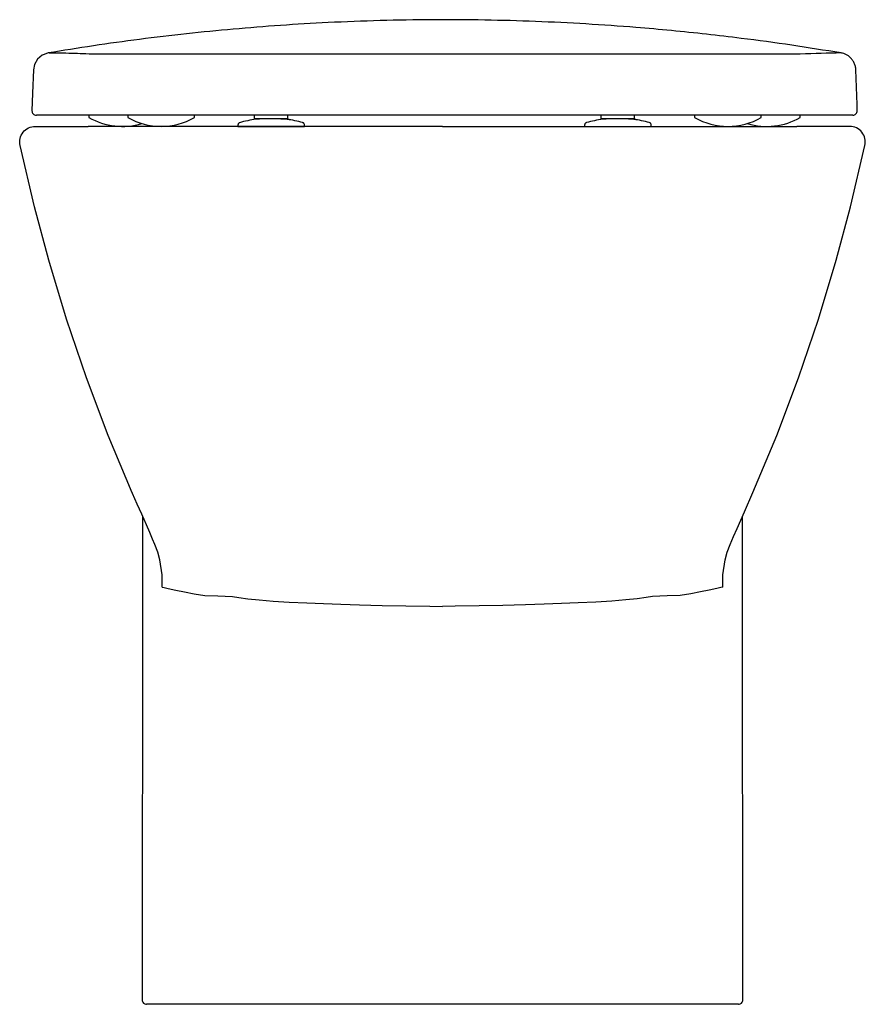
# Model space of a CAD drawing. Header units: millimetres. Extents: x 917.142 to 917.522, y 1556.541 to 1556.984.
import ezdxf

# ---------------------------------------------------------------- set-up
doc = ezdxf.new("R2010")
doc.units = ezdxf.units.MM
doc.layers.add('SANINDUSA', color=3, linetype='Continuous')

msp = doc.modelspace()

# ---------------------------------------------------------------- linework, layer by layer
at = {"layer": 'SANINDUSA'}
for p, q in [((917.1531282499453, 1556.940887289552), (917.1531273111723, 1556.940859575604)), ((917.1727810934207, 1556.940858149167), (917.1727810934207, 1556.939858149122)), ((917.1902810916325, 1556.940858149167), (917.1902810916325, 1556.939858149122)), ((917.2202810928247, 1556.939858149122), (917.2202810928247, 1556.940858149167)), ((917.247281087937, 1556.939271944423), (917.247281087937, 1556.940858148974)), ((917.251781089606, 1556.939271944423), (917.251781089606, 1556.939232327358)), ((917.2622810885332, 1556.939271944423), (917.2622810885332, 1556.940858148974)), ((917.4032810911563, 1556.939271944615), (917.4032810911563, 1556.940858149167)), ((917.4182810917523, 1556.939271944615), (917.4182810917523, 1556.940858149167)), ((917.4452810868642, 1556.940858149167), (917.4452810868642, 1556.939858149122)), ((917.4752810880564, 1556.939858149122), (917.4752810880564, 1556.940858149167)), ((917.4927810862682, 1556.939858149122), (917.4927810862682, 1556.940858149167)), ((917.3318439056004, 1556.935858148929), (917.1724201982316, 1556.935858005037)), ((917.239781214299, 1556.936373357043), (917.239781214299, 1556.935858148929)), ((917.239781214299, 1556.935858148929), (917.2697812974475, 1556.935858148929)), ((917.2697812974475, 1556.935858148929), (917.2697812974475, 1556.936373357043)), ((917.3318439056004, 1556.935858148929), (917.4912676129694, 1556.935858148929)), ((917.3957808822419, 1556.936373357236), (917.3957808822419, 1556.935858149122)), ((917.3957808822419, 1556.935858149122), (917.4257809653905, 1556.935858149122)), ((917.4257809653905, 1556.935858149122), (917.4257809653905, 1556.936373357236)), ((917.1968437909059, 1556.760362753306), (917.1968383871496, 1556.72801055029)), ((917.4668496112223, 1556.728010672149), (917.4668441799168, 1556.760361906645)), ((917.1968284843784, 1556.728010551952), (917.1967143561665, 1556.54285926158)), ((917.466973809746, 1556.542859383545), (917.4668595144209, 1556.728010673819)), ((917.2266280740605, 1556.540858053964), (917.1987143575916, 1556.540858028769)), ((917.2391610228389, 1556.540858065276), (917.2266280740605, 1556.540858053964)), ((917.3318440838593, 1556.540858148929), (917.2391610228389, 1556.540858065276)), ((917.4245271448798, 1556.540858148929), (917.3318440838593, 1556.540858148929)), ((917.4370603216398, 1556.540858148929), (917.4245271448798, 1556.540858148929)), ((917.464973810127, 1556.540858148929), (917.4370603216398, 1556.540858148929))]:
    msp.add_line(p, q, dxfattribs=at)
at = {"layer": 'SANINDUSA', "flags": 128}
for points in [[(917.1543849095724, 1556.968900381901), (917.1526323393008, 1556.968279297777), (917.1517866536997, 1556.967979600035), (917.1496257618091, 1556.966173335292), (917.1482415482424, 1556.9637676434), (917.1477598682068, 1556.961282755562), (917.1477598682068, 1556.961282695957), (917.1477598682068, 1556.961282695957)], [(917.1477598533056, 1556.961282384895), (917.1474031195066, 1556.950756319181), (917.1471378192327, 1556.942927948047)], [(917.5184380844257, 1556.942932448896), (917.5183425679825, 1556.945751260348), (917.5178163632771, 1556.961277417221)], [(917.1921800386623, 1556.770981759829), (917.1922378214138, 1556.770849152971), (917.1943678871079, 1556.765986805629), (917.1963477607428, 1556.761487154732), (917.1984494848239, 1556.756722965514), (917.1999782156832, 1556.753262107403), (917.2012643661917, 1556.750334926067), (917.2023109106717, 1556.747927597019)], [(917.4612519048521, 1556.7477224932), (917.4628070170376, 1556.751288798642), (917.4644134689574, 1556.754942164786), (917.4677263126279, 1556.762453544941), (917.4715075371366, 1556.771069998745)], [(917.2057285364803, 1556.728584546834), (917.2057307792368, 1556.728624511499), (917.2057008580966, 1556.734026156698), (917.2046818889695, 1556.740861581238), (917.2037156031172, 1556.744319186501), (917.2024360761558, 1556.7477223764)], [(917.457959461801, 1556.728584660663), (917.4579572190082, 1556.728624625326), (917.457987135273, 1556.734026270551), (917.4590060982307, 1556.740861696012), (917.4599723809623, 1556.744319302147), (917.4612519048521, 1556.7477224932)], [(917.2057285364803, 1556.728584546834), (917.2065980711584, 1556.728373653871), (917.2083610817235, 1556.727948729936), (917.2118594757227, 1556.727176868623), (917.215817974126, 1556.726390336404), (917.2201247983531, 1556.72561390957), (917.2248677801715, 1556.724833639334), (917.2248677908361, 1556.724833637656)], [(917.2248678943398, 1556.724839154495), (917.2307757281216, 1556.724607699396), (917.237317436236, 1556.724334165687), (917.2373174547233, 1556.724334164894)], [(917.4388201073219, 1556.724839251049), (917.432912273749, 1556.724607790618), (917.4263705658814, 1556.724334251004), (917.4263705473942, 1556.724334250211)], [(917.457959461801, 1556.728584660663), (917.4570899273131, 1556.728373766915), (917.4553269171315, 1556.727948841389), (917.451828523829, 1556.727176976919), (917.4478700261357, 1556.726390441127), (917.4435632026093, 1556.725614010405), (917.4388202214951, 1556.724833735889), (917.4388202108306, 1556.72483373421)], [(917.23731729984, 1556.724326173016), (917.2402193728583, 1556.723883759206), (917.2442720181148, 1556.723323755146), (917.2494033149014, 1556.722786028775), (917.2556076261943, 1556.722315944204), (917.2627926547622, 1556.721873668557), (917.2708235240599, 1556.721465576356), (917.2782302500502, 1556.721148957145), (917.2861384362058, 1556.720860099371), (917.2944414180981, 1556.720602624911), (917.3046799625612, 1556.720341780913), (917.3152936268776, 1556.720130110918), (917.3260826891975, 1556.719972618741), (917.331841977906, 1556.719911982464)], [(917.4263707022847, 1556.724326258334), (917.4234686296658, 1556.723883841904), (917.4194159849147, 1556.723323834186), (917.4142846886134, 1556.722786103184), (917.4080803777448, 1556.722316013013), (917.4008953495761, 1556.721873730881), (917.3928644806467, 1556.721465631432), (917.3854577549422, 1556.721149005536), (917.3775495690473, 1556.720860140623), (917.3692465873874, 1556.72060265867), (917.3590080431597, 1556.720341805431), (917.3483943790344, 1556.720130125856), (917.3376053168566, 1556.719972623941), (917.3318460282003, 1556.719911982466)]]:
    msp.add_lwpolyline(points, dxfattribs=at)
for points in [[(917.1921800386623, 1556.770981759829), (917.1814891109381, 1556.796733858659), (917.1716619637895, 1556.822770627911), (917.1627324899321, 1556.849091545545), (917.1546909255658, 1556.87572611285), (917.148298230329, 1556.899641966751), (917.1418037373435, 1556.927255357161, -0.4836073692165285), (917.1486178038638, 1556.935857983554), (917.1724201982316, 1556.935858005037)], [(917.4715075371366, 1556.771069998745), (917.482198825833, 1556.796733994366), (917.4920259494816, 1556.822770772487), (917.5009553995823, 1556.84909169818), (917.5089969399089, 1556.875726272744), (917.5153896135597, 1556.899642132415), (917.521884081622, 1556.927255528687, 0.4836073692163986), (917.5150700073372, 1556.935858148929), (917.4912676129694, 1556.935858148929)]]:
    msp.add_lwpolyline(points, format="xyb", dxfattribs=at)
at = {"layer": 'SANINDUSA'}
for centre, radius, start, end in [((917.1491339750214, 1556.942855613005), 0.001997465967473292, 177.9246710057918, 269.9163319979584), ((917.516439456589, 1556.942858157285), 0.002000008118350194, 269.9998478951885, 2.128778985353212), ((917.1877810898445, 1556.965983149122), 0.03012499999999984, 240.1371656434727, 286.8852838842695), ((917.2052810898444, 1556.965983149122), 0.03012499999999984, 240.1371656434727, 299.8628343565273), ((917.4602810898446, 1556.965983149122), 0.03012499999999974, 240.1371656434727, 299.8628343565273), ((917.4777810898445, 1556.965983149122), 0.03012499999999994, 253.1147161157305, 299.8628343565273), ((917.1987143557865, 1556.542858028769), 0.002, 179.9646825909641, 270.0000517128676), ((917.464973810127, 1556.542858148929), 0.002, 270, 0.03536912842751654)]:
    msp.add_arc(centre, radius, start, end, dxfattribs=at)
for points, knots in [([(917.5111772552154, 1556.968900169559), (917.5038035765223, 1556.970094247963), (917.489056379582, 1556.972482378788), (917.4687460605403, 1556.975228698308), (917.4506433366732, 1556.977369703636), (917.4348571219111, 1556.97899934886), (917.4168031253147, 1556.980596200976), (917.3964257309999, 1556.982028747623), (917.3737194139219, 1556.983145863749), (917.350665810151, 1556.983790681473), (917.3273314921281, 1556.98392662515), (917.3037939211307, 1556.983543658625), (917.280965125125, 1556.982671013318), (917.2589093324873, 1556.981359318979), (917.2376654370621, 1556.979672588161), (917.2165021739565, 1556.977576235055), (917.195495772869, 1556.975066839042), (917.174664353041, 1556.972193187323), (917.161143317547, 1556.969997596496), (917.1543849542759, 1556.968900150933)], [0, 0, 0, 0, 0.0657391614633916, 0.1314768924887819, 0.1758680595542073, 0.2202755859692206, 0.2646664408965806, 0.3267281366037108, 0.3888364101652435, 0.4508965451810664, 0.5147602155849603, 0.5786767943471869, 0.6425413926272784, 0.7013811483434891, 0.7602611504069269, 0.819102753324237, 0.8793870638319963, 0.9397127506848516, 1, 1, 1, 1]), ([(917.5111771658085, 1556.968900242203), (917.5053030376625, 1556.968785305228), (917.4991286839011, 1556.968664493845), (917.4917494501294, 1556.968394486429), (917.4896237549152, 1556.968367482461), (917.486665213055, 1556.968345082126), (917.4828251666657, 1556.968328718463), (917.4781219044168, 1556.968316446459), (917.4725816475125, 1556.96830804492), (917.4662542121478, 1556.968302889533), (917.4591867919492, 1556.968300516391), (917.451385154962, 1556.968300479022), (917.4439443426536, 1556.968302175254), (917.4381099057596, 1556.968304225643), (917.4347202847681, 1556.968305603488), (917.4331279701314, 1556.968306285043), (917.4324971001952, 1556.968306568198), (917.432350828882, 1556.9683066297), (917.4323200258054, 1556.968306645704), (917.4322738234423, 1556.968306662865), (917.4321736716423, 1556.968306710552), (917.431834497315, 1556.968306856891), (917.4295489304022, 1556.968307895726), (917.425262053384, 1556.968309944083), (917.419003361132, 1556.968313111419), (917.4144336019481, 1556.968315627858), (917.411940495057, 1556.9683169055), (917.4116235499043, 1556.968317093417), (917.4115763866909, 1556.968317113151), (917.4115613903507, 1556.968317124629), (917.4115538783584, 1556.968317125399), (917.4115501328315, 1556.968317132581), (917.4115483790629, 1556.968317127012), (917.4115475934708, 1556.968317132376), (917.4115471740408, 1556.968317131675), (917.4115467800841, 1556.968317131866), (917.4115463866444, 1556.968317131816), (917.4115459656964, 1556.968317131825), (917.4115455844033, 1556.968317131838), (917.4115451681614, 1556.968317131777), (917.4115447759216, 1556.968317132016), (917.411544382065, 1556.968317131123), (917.411543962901, 1556.968317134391), (917.4115435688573, 1556.968317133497), (917.4115431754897, 1556.968317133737), (917.4115427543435, 1556.968317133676), (917.4115423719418, 1556.968317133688), (917.4115419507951, 1556.9683171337), (917.411541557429, 1556.968317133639), (917.4115411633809, 1556.968317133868), (917.4115407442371, 1556.96831713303), (917.4115403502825, 1556.968317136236), (917.4115399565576, 1556.968317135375), (917.4115395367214, 1556.968317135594), (917.4115390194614, 1556.968317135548), (917.4115380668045, 1556.968317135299), (917.4115362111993, 1556.968317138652), (917.4115302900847, 1556.968317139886), (917.411516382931, 1556.968317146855), (917.411434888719, 1556.968317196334), (917.4112204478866, 1556.968317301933), (917.4104640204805, 1556.968317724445), (917.4086664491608, 1556.968318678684), (917.4047445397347, 1556.968320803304), (917.3990348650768, 1556.968323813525), (917.3912710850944, 1556.96832788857), (917.3825721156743, 1556.968332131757), (917.3729084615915, 1556.96833634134), (917.3651345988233, 1556.968339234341), (917.360283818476, 1556.968340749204), (917.3585726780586, 1556.968341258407), (917.358027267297, 1556.968341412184), (917.357754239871, 1556.968341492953), (917.3576178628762, 1556.968341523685), (917.3575585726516, 1556.968341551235), (917.3575383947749, 1556.968341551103), (917.357537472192, 1556.968341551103), (917.3575370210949, 1556.968341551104), (917.3575365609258, 1556.9683415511), (917.3575361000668, 1556.968341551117), (917.3575356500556, 1556.968341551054), (917.3575351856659, 1556.968341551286), (917.3575347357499, 1556.968341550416), (917.3575342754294, 1556.968341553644), (917.3575338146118, 1556.968341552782), (917.3575333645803, 1556.968341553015), (917.3575328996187, 1556.968341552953), (917.3575324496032, 1556.96834155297), (917.3575319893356, 1556.968341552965), (917.3575315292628, 1556.968341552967), (917.357531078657, 1556.968341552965), (917.3575301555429, 1556.968341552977), (917.3575281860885, 1556.968341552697), (917.3575214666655, 1556.968341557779), (917.357505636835, 1556.968341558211), (917.3568662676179, 1556.968341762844), (917.354978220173, 1556.968342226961), (917.353016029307, 1556.968342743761), (917.3516000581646, 1556.968343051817), (917.3513637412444, 1556.968343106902), (917.3511271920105, 1556.968343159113), (917.350890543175, 1556.968343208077), (917.3506538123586, 1556.968343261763), (917.3504169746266, 1556.968343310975), (917.3501800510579, 1556.968343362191), (917.3499430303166, 1556.96834340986), (917.3497059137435, 1556.968343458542), (917.3494687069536, 1556.968343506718), (917.3492314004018, 1556.968343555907), (917.3489940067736, 1556.968343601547), (917.3487565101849, 1556.968343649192), (917.348518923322, 1556.96834369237), (917.3482812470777, 1556.968343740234), (917.3480434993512, 1556.96834378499), (917.3478057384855, 1556.968343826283), (917.3475679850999, 1556.96834387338), (917.3473302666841, 1556.96834391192), (917.3470925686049, 1556.968343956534), (917.3468548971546, 1556.968343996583), (917.3466172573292, 1556.968344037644), (917.3463796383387, 1556.96834407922), (917.3461420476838, 1556.968344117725), (917.3459044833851, 1556.968344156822), (917.3456669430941, 1556.968344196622), (917.3454294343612, 1556.968344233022), (917.3451919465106, 1556.96834427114), (917.344954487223, 1556.968344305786), (917.3447170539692, 1556.968344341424), (917.3444796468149, 1556.968344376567), (917.3442422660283, 1556.968344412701), (917.3440049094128, 1556.968344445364), (917.343767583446, 1556.968344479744), (917.3435302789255, 1556.968344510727), (917.3432930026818, 1556.968344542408), (917.3430557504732, 1556.96834457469), (917.3428185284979, 1556.968344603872), (917.3425813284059, 1556.968344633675), (917.342344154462, 1556.968344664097), (917.34210701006, 1556.96834469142), (917.341869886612, 1556.968344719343), (917.341632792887, 1556.968344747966), (917.3413957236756, 1556.968344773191), (917.3411586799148, 1556.968344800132), (917.3409216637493, 1556.968344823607), (917.3406846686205, 1556.968344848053), (917.3404477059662, 1556.968344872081), (917.3402107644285, 1556.968344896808), (917.3399738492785, 1556.96834491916), (917.3397369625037, 1556.968344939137), (917.3395000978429, 1556.968344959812), (917.3392632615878, 1556.96834498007), (917.3390264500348, 1556.968345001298), (917.3387896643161, 1556.968345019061), (917.3385529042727, 1556.968345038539), (917.3383161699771, 1556.968345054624), (917.3380794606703, 1556.968345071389), (917.3378427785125, 1556.96834508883), (917.3376061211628, 1556.968345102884), (917.3373694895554, 1556.968345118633), (917.3371328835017, 1556.96834513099), (917.3368963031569, 1556.968345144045), (917.3366597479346, 1556.968345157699), (917.3364232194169, 1556.96834516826), (917.3361867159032, 1556.968345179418), (917.3359502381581, 1556.96834519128), (917.335713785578, 1556.968345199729), (917.3354773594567, 1556.968345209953), (917.3352409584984, 1556.968345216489), (917.335004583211, 1556.968345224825), (917.3347682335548, 1556.968345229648), (917.3345319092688, 1556.968345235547), (917.3342956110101, 1556.968345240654), (917.3340593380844, 1556.968345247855), (917.3338230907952, 1556.968345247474), (917.3335868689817, 1556.968345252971), (917.3333506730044, 1556.968345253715), (917.3331145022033, 1556.968345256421), (917.3289337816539, 1556.968345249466), (917.3208044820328, 1556.968344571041), (917.3087760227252, 1556.968341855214), (917.2968401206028, 1556.968337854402), (917.2850793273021, 1556.968332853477), (917.2735766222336, 1556.968327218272), (917.2624361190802, 1556.968321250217), (917.2517333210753, 1556.968315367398), (917.2415346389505, 1556.968309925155), (917.2318587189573, 1556.968305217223), (917.2227297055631, 1556.968301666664), (917.2142258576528, 1556.968299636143), (917.2064180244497, 1556.968299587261), (917.199348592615, 1556.96830187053), (917.1930191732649, 1556.968306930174), (917.1874772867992, 1556.968315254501), (917.1827714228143, 1556.968327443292), (917.1789278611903, 1556.968343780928), (917.1759671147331, 1556.96836568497), (917.1738352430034, 1556.968392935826), (917.1712450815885, 1556.968485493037), (917.1676585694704, 1556.968615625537), (917.1638530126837, 1556.96872002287), (917.1615401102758, 1556.968775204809), (917.1606369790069, 1556.968795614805), (917.1597355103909, 1556.968814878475), (917.1588850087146, 1556.968831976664), (917.1581971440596, 1556.968845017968), (917.1576546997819, 1556.968854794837), (917.1571912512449, 1556.968862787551), (917.1566877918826, 1556.968870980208), (917.1561802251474, 1556.968878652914), (917.1556920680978, 1556.968885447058), (917.1552373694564, 1556.968891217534), (917.1548038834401, 1556.968896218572), (917.1545222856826, 1556.968899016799), (917.1543849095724, 1556.968900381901)], [0, 0, 0, 0, 0.2482533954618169, 0.2609415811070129, 0.2735747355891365, 0.2861208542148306, 0.2986559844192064, 0.3112505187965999, 0.3239020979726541, 0.3364595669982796, 0.3489740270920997, 0.3615171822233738, 0.3741566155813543, 0.3820463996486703, 0.3859752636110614, 0.3879366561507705, 0.388426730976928, 0.388487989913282, 0.3885186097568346, 0.3885492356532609, 0.3886717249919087, 0.3889166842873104, 0.3898963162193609, 0.397722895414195, 0.4055446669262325, 0.413379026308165, 0.4143601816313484, 0.4144828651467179, 0.4145135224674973, 0.4145288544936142, 0.414536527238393, 0.4145403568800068, 0.41454228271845, 0.4145427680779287, 0.4145432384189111, 0.4145437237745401, 0.4145442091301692, 0.4145446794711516, 0.4145451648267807, 0.4145456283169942, 0.4145461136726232, 0.4145465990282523, 0.4145470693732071, 0.4145475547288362, 0.4145480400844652, 0.4145485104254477, 0.4145489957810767, 0.4145494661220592, 0.4145499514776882, 0.4145504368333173, 0.4145509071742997, 0.4145513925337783, 0.4145518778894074, 0.4145523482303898, 0.4145528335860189, 0.4145537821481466, 0.41455570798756, 0.4145595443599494, 0.4145748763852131, 0.4146055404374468, 0.4148508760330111, 0.4153416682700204, 0.4173062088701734, 0.4212428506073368, 0.4291528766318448, 0.437048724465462, 0.4475126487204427, 0.4579432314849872, 0.4683817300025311, 0.4723072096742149, 0.4732899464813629, 0.473781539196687, 0.4740273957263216, 0.4741503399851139, 0.4742118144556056, 0.4742137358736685, 0.4742142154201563, 0.4742146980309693, 0.4742151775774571, 0.4742156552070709, 0.4742161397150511, 0.4742166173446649, 0.4742170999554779, 0.4742175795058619, 0.4742180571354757, 0.4742185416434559, 0.4742190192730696, 0.4742195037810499, 0.4742199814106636, 0.4742204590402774, 0.4742209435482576, 0.4742214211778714, 0.4742233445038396, 0.474227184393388, 0.4742425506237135, 0.4742732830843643, 0.4762416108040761, 0.4801877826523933, 0.4804343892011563, 0.4806814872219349, 0.4809286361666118, 0.4811758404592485, 0.481423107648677, 0.4816704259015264, 0.4819178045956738, 0.4821652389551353, 0.4824127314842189, 0.4826602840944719, 0.4829078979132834, 0.4831555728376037, 0.4834033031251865, 0.4836510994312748, 0.483898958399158, 0.4841468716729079, 0.4843947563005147, 0.4846425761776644, 0.4848903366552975, 0.4851380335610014, 0.485385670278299, 0.4856332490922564, 0.4858807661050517, 0.4861282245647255, 0.4863756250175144, 0.4866229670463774, 0.4868702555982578, 0.4871174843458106, 0.4873646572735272, 0.487611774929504, 0.4878588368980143, 0.4881058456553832, 0.4883528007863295, 0.4885997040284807, 0.4888465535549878, 0.4890933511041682, 0.4893400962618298, 0.4895867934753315, 0.4898334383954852, 0.4900800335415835, 0.4903265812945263, 0.4905730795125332, 0.4908195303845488, 0.4910659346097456, 0.4913122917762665, 0.4915586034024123, 0.49180486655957, 0.4920510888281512, 0.4922972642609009, 0.4925433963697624, 0.4927894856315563, 0.4930355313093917, 0.4932815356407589, 0.4935274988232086, 0.4937734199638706, 0.4940193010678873, 0.4942651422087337, 0.4945109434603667, 0.4947567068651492, 0.4950024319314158, 0.4952481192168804, 0.4954937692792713, 0.4957393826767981, 0.4959849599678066, 0.4962305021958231, 0.4964760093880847, 0.4967214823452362, 0.4969669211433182, 0.4972123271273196, 0.4974577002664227, 0.497703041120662, 0.4979483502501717, 0.4981936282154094, 0.4984388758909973, 0.4986840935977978, 0.4989292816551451, 0.4991744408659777, 0.4994195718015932, 0.4996646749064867, 0.4999097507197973, 0.5124361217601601, 0.5249639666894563, 0.5375651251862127, 0.550231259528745, 0.5628641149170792, 0.5755279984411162, 0.5881303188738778, 0.6006557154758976, 0.6131762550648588, 0.6257639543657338, 0.6384096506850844, 0.6509585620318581, 0.6634704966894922, 0.6760170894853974, 0.6886607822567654, 0.7012515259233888, 0.7137730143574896, 0.7262972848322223, 0.7388985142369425, 0.7515719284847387, 0.8209671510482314, 0.890361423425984, 0.902574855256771, 0.9147883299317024, 0.9270018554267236, 0.939215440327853, 0.9494128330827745, 0.9550436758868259, 0.9613568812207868, 0.9683524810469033, 0.9756436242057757, 0.9821561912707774, 0.9883864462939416, 0.9943343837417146, 1, 1, 1, 1]), ([(917.5152714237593, 1556.966880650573), (917.5149088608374, 1556.967245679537), (917.5139155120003, 1556.968091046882), (917.5124333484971, 1556.968657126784), (917.5113761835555, 1556.968861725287), (917.5111771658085, 1556.968900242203)], [0, 0, 0, 0, 0.2897390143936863, 0.866289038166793, 1, 1, 1, 1]), ([(917.5178157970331, 1556.961277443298), (917.5178146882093, 1556.961311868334), (917.5177974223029, 1556.961847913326), (917.5176425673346, 1556.962912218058), (917.517132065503, 1556.964386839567), (917.5163497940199, 1556.965762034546), (917.5156296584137, 1556.966509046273), (917.5152714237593, 1556.966880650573)], [0, 0, 0, 0, 0.01634048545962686, 0.2544437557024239, 0.5062161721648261, 0.7543650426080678, 1, 1, 1, 1]), ([(917.5164311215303, 1556.940858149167), (917.5163317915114, 1556.940858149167), (917.5158351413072, 1556.940858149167), (917.5137472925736, 1556.940858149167), (917.5082644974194, 1556.940858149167), (917.5026602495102, 1556.940858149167), (917.498884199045, 1556.940858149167), (917.4981212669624, 1556.940858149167), (917.4967115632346, 1556.940858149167), (917.4940720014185, 1556.940858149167), (917.4899571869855, 1556.940858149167), (917.4847668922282, 1556.940858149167), (917.4785736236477, 1556.940858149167), (917.4712726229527, 1556.940858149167), (917.4629736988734, 1556.940858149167), (917.4538285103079, 1556.940858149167), (917.4438442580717, 1556.940858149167), (917.4329656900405, 1556.940858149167), (917.4213650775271, 1556.940858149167), (917.4092457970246, 1556.940858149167), (917.3965955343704, 1556.940858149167), (917.3833647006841, 1556.940858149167), (917.3697701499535, 1556.940858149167), (917.3560434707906, 1556.940858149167), (917.3421561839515, 1556.940858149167), (917.3280671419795, 1556.940858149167), (917.3140103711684, 1556.940858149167), (917.3002201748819, 1556.940858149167), (917.2866541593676, 1556.940858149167), (917.2732879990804, 1556.940858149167), (917.2603522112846, 1556.940858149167), (917.2480570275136, 1556.940858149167), (917.2363505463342, 1556.940858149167), (917.2252233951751, 1556.940858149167), (917.2148707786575, 1556.940858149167), (917.2054557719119, 1556.940858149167), (917.1969241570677, 1556.940858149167), (917.1892851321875, 1556.940858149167), (917.1826811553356, 1556.940858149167), (917.1772050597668, 1556.940858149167), (917.1728195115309, 1556.940858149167), (917.1694975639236, 1556.940858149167), (917.1668730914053, 1556.940858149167), (917.1650828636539, 1556.940858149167), (917.1632485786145, 1556.940858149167), (917.1601769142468, 1556.940858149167), (917.1552019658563, 1556.940858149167), (917.1511546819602, 1556.940858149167), (917.1491310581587, 1556.940858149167)], [0, 0, 0, 0, 0.004084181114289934, 0.02042091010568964, 0.08576781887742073, 0.2312321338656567, 0.2410307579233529, 0.2508285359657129, 0.2606178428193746, 0.275539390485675, 0.2904609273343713, 0.3045608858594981, 0.3186608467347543, 0.3331705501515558, 0.3476802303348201, 0.3617785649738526, 0.3758769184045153, 0.3903847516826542, 0.4048926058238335, 0.4189911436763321, 0.4330896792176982, 0.447597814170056, 0.4621059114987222, 0.4762023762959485, 0.4902988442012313, 0.504804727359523, 0.5193106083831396, 0.5334122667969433, 0.547513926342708, 0.5620255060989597, 0.5765370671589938, 0.5906347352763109, 0.6047323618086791, 0.6192393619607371, 0.6337463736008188, 0.6478450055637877, 0.6619436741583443, 0.6764519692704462, 0.6909602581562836, 0.7050589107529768, 0.7191575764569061, 0.7336658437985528, 0.7481741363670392, 0.7761504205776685, 0.8041338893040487, 0.8321174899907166, 0.9160594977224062, 1, 1, 1, 1]), ([(917.2406885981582, 1556.937572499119), (917.2405623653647, 1556.937523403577), (917.2403099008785, 1556.937425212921), (917.2400177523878, 1556.937135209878), (917.2398188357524, 1556.936774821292), (917.2397935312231, 1556.936505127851), (917.2397808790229, 1556.936370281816)], [0, 0, 0, 0, 0.2500035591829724, 0.5000049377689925, 0.7500037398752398, 1, 1, 1, 1]), ([(917.2479598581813, 1556.939084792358), (917.2467037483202, 1556.938893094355), (917.2441895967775, 1556.93850940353), (917.241740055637, 1556.937851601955), (917.2405143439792, 1556.937522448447)], [0, 0, 0, 0, 0.4996158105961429, 1, 1, 1, 1]), ([(917.2547810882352, 1556.939271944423), (917.2537983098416, 1556.939271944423), (917.2518327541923, 1556.939271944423), (917.2493536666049, 1556.939271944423), (917.2476193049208, 1556.939271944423), (917.2473938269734, 1556.939271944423), (917.247281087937, 1556.939271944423)], [0, 0, 0, 0, 0.250000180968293, 0.500000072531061, 0.7499998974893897, 1, 1, 1, 1]), ([(917.2594995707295, 1556.939182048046), (917.259318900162, 1556.93919060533), (917.2586467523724, 1556.939222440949), (917.2574875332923, 1556.939264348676), (917.2560965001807, 1556.939272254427), (917.2545364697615, 1556.939259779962), (917.2528937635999, 1556.939245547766), (917.2514159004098, 1556.939228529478), (917.2502489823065, 1556.939212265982), (917.2492019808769, 1556.939192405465), (917.2488515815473, 1556.939177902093), (917.2479598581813, 1556.939084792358)], [0, 0, 0, 0, 0.04835851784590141, 0.1799079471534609, 0.2679585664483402, 0.3803296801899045, 0.5345946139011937, 0.6303562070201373, 0.7397234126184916, 0.8618747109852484, 0.9999999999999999, 0.9999999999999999, 0.9999999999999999, 0.9999999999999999]), ([(917.2622810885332, 1556.939271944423), (917.2621683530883, 1556.939271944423), (917.261942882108, 1556.939271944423), (917.2602085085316, 1556.939271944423), (917.2577294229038, 1556.939271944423), (917.2557638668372, 1556.939271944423), (917.2547810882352, 1556.939271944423)], [0, 0, 0, 0, 0.2499999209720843, 0.5000000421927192, 0.7499998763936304, 1, 1, 1, 1]), ([(917.2628021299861, 1556.938902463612), (917.2625948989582, 1556.93893909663), (917.2622161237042, 1556.939006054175), (917.2611544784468, 1556.939091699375), (917.2602413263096, 1556.939148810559), (917.2596610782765, 1556.939174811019), (917.2594995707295, 1556.939182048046)], [0, 0, 0, 0, 0.3593666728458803, 0.6568475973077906, 0.9044861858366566, 1, 1, 1, 1]), ([(917.2688728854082, 1556.937572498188), (917.2678224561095, 1556.937851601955), (917.2653729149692, 1556.93850940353), (917.2628587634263, 1556.938893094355), (917.2628021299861, 1556.938902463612)], [0, 0, 0, 0, 0.5003841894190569, 0.9999999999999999, 0.9999999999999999, 0.9999999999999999, 0.9999999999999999]), ([(917.2697807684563, 1556.936370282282), (917.2697680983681, 1556.936505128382), (917.2697427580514, 1556.936774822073), (917.2695437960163, 1556.937135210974), (917.2692516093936, 1556.937425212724), (917.2689991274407, 1556.93752340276), (917.2688728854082, 1556.937572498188)], [0, 0, 0, 0, 0.2499944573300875, 0.499991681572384, 0.7499937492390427, 1, 1, 1, 1]), ([(917.3966892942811, 1556.937572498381), (917.3965630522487, 1556.937523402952), (917.396310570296, 1556.937425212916), (917.396018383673, 1556.937135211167), (917.395819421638, 1556.936774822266), (917.3957940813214, 1556.936505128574), (917.3957814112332, 1556.936370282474)], [0, 0, 0, 0, 0.2500062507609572, 0.500008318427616, 0.7500055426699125, 1, 1, 1, 1]), ([(917.4039595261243, 1556.939084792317), (917.40270341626, 1556.938893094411), (917.4001892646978, 1556.938509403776), (917.3977397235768, 1556.937851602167), (917.3966892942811, 1556.937572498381)], [0, 0, 0, 0, 0.4996158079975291, 1, 1, 1, 1]), ([(917.4182810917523, 1556.939271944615), (917.4181683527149, 1556.939271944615), (917.4179428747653, 1556.939271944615), (917.4162085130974, 1556.939271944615), (917.4137294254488, 1556.939271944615), (917.4107810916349, 1556.939271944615), (917.4078327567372, 1556.939271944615), (917.4053536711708, 1556.939271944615), (917.4036192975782, 1556.939271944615), (917.4033938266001, 1556.939271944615), (917.4032810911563, 1556.939271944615)], [0, 0, 0, 0, 0.1250000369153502, 0.2499999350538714, 0.3749998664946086, 0.4999999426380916, 0.6250000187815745, 0.7499999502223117, 0.8750000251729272, 1, 1, 1, 1]), ([(917.418801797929, 1556.938902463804), (917.4185960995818, 1556.938938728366), (917.4182199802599, 1556.939005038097), (917.4171705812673, 1556.939090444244), (917.416079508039, 1556.939156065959), (917.4148205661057, 1556.939213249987), (917.4134989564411, 1556.939262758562), (917.412096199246, 1556.939272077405), (917.4105369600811, 1556.939260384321), (917.4088959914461, 1556.939246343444), (917.4074197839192, 1556.939229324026), (917.4062531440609, 1556.939212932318), (917.4052048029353, 1556.939192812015), (917.4048523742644, 1556.939178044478), (917.4039595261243, 1556.939084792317)], [0, 0, 0, 0, 0.109674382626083, 0.2005395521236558, 0.2762469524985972, 0.3391188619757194, 0.4307335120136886, 0.4920115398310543, 0.5700222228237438, 0.6770270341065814, 0.7434442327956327, 0.8193149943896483, 0.9040883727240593, 1, 1, 1, 1]), ([(917.4248735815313, 1556.937572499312), (917.4238221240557, 1556.937851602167), (917.4213725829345, 1556.938509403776), (917.4188584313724, 1556.938893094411), (917.418801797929, 1556.938902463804)], [0, 0, 0, 0, 0.5003841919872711, 1, 1, 1, 1]), ([(917.4257813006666, 1556.936370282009), (917.4257686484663, 1556.936505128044), (917.425743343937, 1556.936774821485), (917.4255444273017, 1556.937135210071), (917.4252522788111, 1556.937425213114), (917.4249998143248, 1556.93752340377), (917.4248735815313, 1556.937572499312)], [0, 0, 0, 0, 0.2499962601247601, 0.4999950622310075, 0.7499964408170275, 1, 1, 1, 1])]:
    msp.add_open_spline(points, degree=3, knots=knots, dxfattribs=at)

doc.saveas('drawing.dxf')
